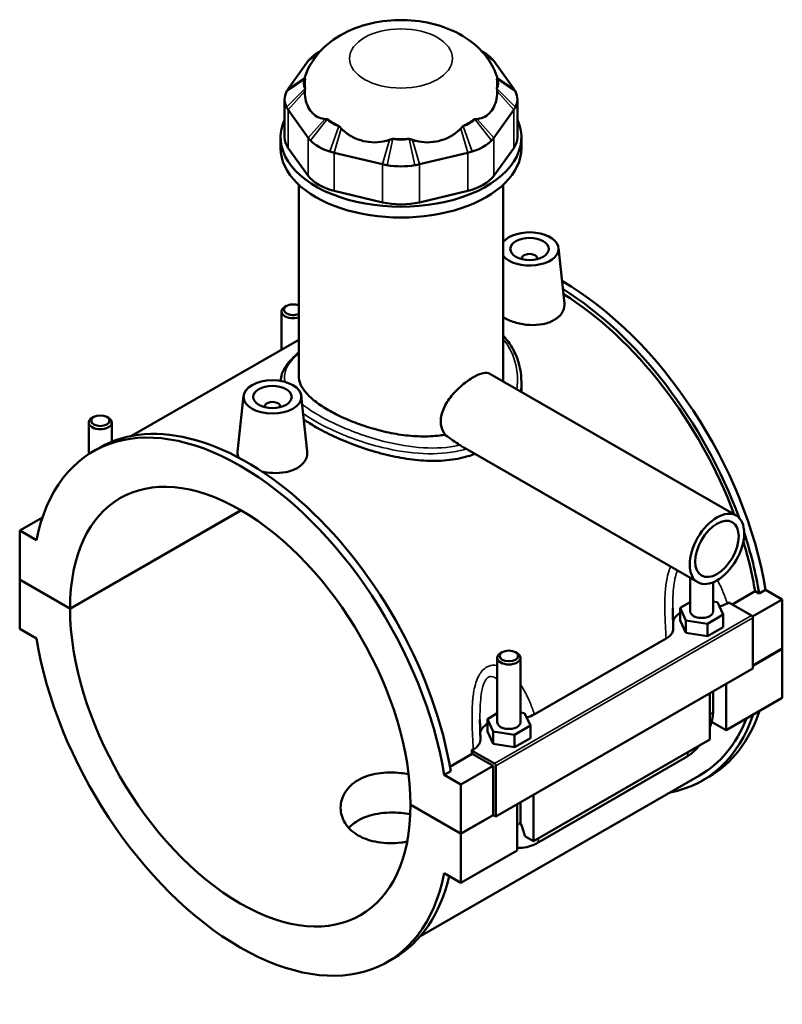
# Model space of a CAD drawing. Header units: millimetres. Extents: x 0 to 898, y -421 to 964.
# Tile 7 of 7: x 640 to 838, y 708 to 964. Entities that reach past the tile are written whole.
import ezdxf

# ---------------------------------------------------------------- set-up
doc = ezdxf.new("R2010")
doc.units = ezdxf.units.MM
doc.layers.add('Visible (ANSI)', color=7, linetype='Continuous', lineweight=50)
doc.layers.add('Visible Narrow (ANSI)', color=7, linetype='Continuous', lineweight=35)

msp = doc.modelspace()

# ---------------------------------------------------------------- linework, layer by layer
at = {"layer": 'Visible (ANSI)'}
for p, q in [((717.977, 955.951), (717.424, 955.63)), ((759.677, 955.951), (760.23, 955.63)), ((714.749, 953.315), (709.558, 946.099)), ((768.096, 946.099), (762.906, 953.315)), ((708.607, 943.344), (708.607, 933.452)), ((769.047, 943.344), (769.047, 933.452)), ((709.558, 940.59), (714.749, 933.374)), ((762.906, 933.374), (768.096, 940.59)), ((707.577, 930.656), (707.577, 933.452)), ((770.077, 930.656), (770.077, 933.452)), ((714.749, 923.482), (709.558, 930.697)), ((721.513, 929.479), (734.043, 926.49)), ((743.611, 926.49), (756.141, 929.479)), ((768.096, 930.697), (762.906, 923.482)), ((712.265, 871.551), (712.265, 921.176)), ((765.39, 871.551), (765.39, 921.176)), ((734.043, 916.597), (721.513, 919.586)), ((756.141, 919.586), (743.611, 916.597)), ((779.688, 904.768), (781.237, 890.32)), ((770.202, 902.049), (770.202, 901.863)), ((774.202, 902.049), (774.202, 901.863)), ((707.826, 888.228), (707.826, 878.353)), ((709.122, 889.692), (708.696, 889.445)), ((712.265, 880.91), (668.901, 855.938)), ((761.925, 872.075), (825.842, 835.268)), ((770.077, 869.962), (770.077, 868.253)), ((697.966, 866.329), (696.411, 851.825)), ((712.937, 866.329), (714.486, 851.881)), ((703.452, 863.424), (703.452, 863.61)), ((707.452, 863.424), (707.452, 863.61)), ((657.762, 851.212), (657.762, 859.399)), ((659.059, 860.863), (658.633, 860.616)), ((662.466, 860.863), (662.892, 860.616)), ((663.762, 854.432), (663.762, 859.399)), ((658.932, 851.928), (660.601, 852.889)), ((755.304, 852.809), (815.861, 817.936)), ((652.914, 811.125), (697.243, 836.653)), ((697.314, 836.612), (652.914, 811.043)), ((645.729, 834.788), (639.832, 831.392)), ((644.154, 828.903), (639.832, 831.392)), ((639.832, 831.392), (639.832, 818.658)), ((639.832, 818.658), (652.914, 811.125)), ((639.832, 818.577), (639.903, 818.617)), ((639.832, 818.577), (639.832, 805.843)), ((652.914, 811.043), (639.832, 818.577)), ((813.892, 810.396), (813.892, 819.07)), ((819.892, 810.396), (819.892, 817.949)), ((833.5, 815.964), (831.831, 815.003)), ((833.5, 815.964), (837.822, 813.475)), ((824.782, 812.192), (830.747, 815.627)), ((837.822, 813.475), (830.083, 809.018)), ((831.831, 815.003), (830.747, 815.627)), ((837.822, 813.475), (837.822, 800.742)), ((813.892, 812.74), (811.315, 811.257)), ((811.315, 811.257), (812.809, 808.045)), ((811.315, 807.986), (811.315, 811.257)), ((820.974, 812.747), (819.892, 812.914)), ((822.468, 809.536), (820.974, 812.747)), ((823.5, 812.451), (823.916, 812.691)), ((823.916, 812.691), (829.832, 809.284)), ((811.315, 807.986), (812.809, 804.775)), ((812.809, 808.045), (818.386, 807.185)), ((812.809, 804.775), (812.809, 808.045)), ((818.386, 807.185), (822.468, 809.536)), ((822.468, 806.265), (822.468, 809.536)), ((830.185, 808.672), (830.185, 795.53)), ((639.832, 805.843), (644.154, 803.354)), ((818.386, 803.914), (818.386, 807.185)), ((818.386, 803.914), (822.468, 806.265)), ((773.437, 783.621), (807.645, 803.32)), ((812.809, 804.775), (818.386, 803.914)), ((830.185, 796.344), (837.822, 800.742)), ((837.822, 800.66), (830.185, 796.262)), ((837.751, 800.701), (837.822, 800.66)), ((837.822, 800.66), (837.822, 787.927)), ((763.828, 798.32), (763.828, 781.567)), ((765.125, 799.784), (764.699, 799.536)), ((768.532, 799.784), (768.958, 799.536)), ((769.828, 798.32), (769.828, 781.567)), ((830.185, 795.53), (763.434, 757.09)), ((823.256, 791.539), (823.256, 779.538)), ((819.013, 777.095), (819.013, 789.096)), ((819.892, 784.848), (819.892, 789.602)), ((837.822, 787.927), (823.256, 779.538)), ((763.828, 783.911), (761.252, 782.427)), ((761.252, 782.427), (762.746, 779.216)), ((761.252, 779.157), (761.252, 782.427)), ((770.911, 783.918), (769.828, 784.085)), ((772.405, 780.706), (770.911, 783.918)), ((768.323, 778.355), (772.405, 780.706)), ((772.405, 777.436), (772.405, 780.706)), ((823.256, 779.538), (819.47, 781.719)), ((761.252, 779.157), (762.746, 775.946)), ((762.746, 775.946), (762.746, 779.216)), ((762.746, 779.216), (768.323, 778.355)), ((768.323, 775.085), (768.323, 778.355)), ((768.323, 775.085), (772.405, 777.436)), ((762.746, 775.946), (768.323, 775.085)), ((819.013, 777.095), (773.192, 750.709)), ((751.537, 770.013), (757.321, 773.344)), ((757.165, 774.251), (757.581, 774.491)), ((763.081, 770.845), (757.165, 774.251)), ((762.727, 770.231), (757.321, 773.344)), ((773.982, 750.136), (812.732, 772.45)), ((762.727, 770.231), (754.383, 765.426)), ((762.727, 757.498), (762.727, 770.231)), ((763.434, 757.09), (763.434, 770.232)), ((816.305, 767.729), (743.756, 725.951)), ((751.73, 768.876), (750.061, 767.915)), ((754.383, 765.426), (750.061, 767.915)), ((817.054, 766.429), (818.722, 767.39)), ((754.383, 752.693), (754.383, 765.426)), ((773.192, 762.71), (773.192, 750.709)), ((741.302, 760.226), (754.383, 752.693)), ((741.302, 760.144), (741.373, 760.185)), ((754.383, 752.611), (741.302, 760.144)), ((768.95, 748.266), (768.95, 760.266)), ((769.828, 760.772), (769.828, 756.018)), ((754.383, 752.693), (762.727, 757.498)), ((762.798, 757.457), (754.383, 752.611)), ((762.727, 757.498), (763.434, 757.09)), ((754.383, 739.878), (754.383, 752.611)), ((773.192, 750.709), (770.967, 751.991)), ((768.95, 748.266), (754.383, 739.878)), ((750.061, 742.367), (754.383, 739.878)), ((735.284, 719.341), (736.952, 720.302))]:
    msp.add_line(p, q, dxfattribs=at)
for centre, major_axis, ratio, start_param, end_param in [((726.297, 950.56), (-12.5, 0), 0.5758617, 5.5016397, 5.7871876), ((751.357, 950.56), (-12.5, 0), 0.5758617, 3.6375903, 3.9231383), ((721.107, 947.432), (-7.5, 0), 0.5758617, 5.9937848, 6.5725858), ((738.827, 947.432), (-25, 0), 0.5758617, 6.1974671, 6.3689035), ((756.547, 947.432), (7.5, 0), 0.5758617, 5.9937848, 6.5725858), ((738.827, 947.432), (25, 0), 0.5758617, 6.1974671, 6.3689035), ((721.107, 943.344), (-12.5, 0), 0.5758617, 5.9937848, 6.5725858), ((756.547, 943.344), (12.5, 0), 0.5758617, 5.9937848, 6.5725858), ((738.827, 933.452), (-31.25, 0), 0.5758617, 6.0257382, 9.6822251), ((726.297, 940.217), (-7.5, 0), 0.5758617, 0.4959977, 1.0747986), ((738.827, 947.432), (25, 0), 0.5758617, 3.8412726, 4.0127091), ((751.357, 940.217), (-7.5, 0), 0.5758617, 2.066794, 2.645595), ((738.827, 947.432), (25, 0), 0.5758617, 5.4120689, 5.5835054), ((721.107, 933.452), (-12.5, 0), 0.5758617, 0, 0.3926991), ((756.547, 933.452), (12.5, 0), 0.5758617, 5.8904862, 6.2831853), ((726.297, 936.129), (12.5, 0), 0.5758617, 3.6375903, 4.2163913), ((738.827, 937.228), (-7.5, 0), 0.5758617, 1.2813958, 1.8601968), ((738.827, 947.432), (25, 0), 0.5758617, 4.6266707, 4.7981072), ((751.357, 936.129), (12.5, 0), 0.5758617, 5.2083867, 5.7871876), ((738.827, 930.656), (-31.25, 0), 0.5758617, 0, 3.1415927), ((738.827, 933.14), (12.5, 0), 0.5758617, 4.4229885, 5.0017895), ((726.297, 926.237), (-12.5, 0), 0.5758617, 0.3926991, 1.1780972), ((751.357, 926.237), (12.5, 0), 0.5758617, 5.1050881, 5.8904862), ((738.827, 923.248), (-12.5, 0), 0.5758617, 1.1780972, 1.9634954), ((772.202, 904.502), (7.5, 0), 0.5758617, 3.5729669, 8.9934037), ((772.202, 902.049), (-2, 0), 0.5758617, 2.9729035, 6.4518745), ((780.546, 833.684), (-38.176, 66.294), 0.5780931, 4.1346204, 5.4985832), ((778.878, 832.723), (38.176, -66.294), 0.5780931, 1.2772109, 2.3219867), ((778.878, 832.723), (-37.427, 64.994), 0.5780931, 4.4325225, 5.4601966), ((710.826, 888.719), (-2.4, 0), 0.5758617, 4.0694458, 8.4969248), ((710.826, 888.228), (-3, 0), 0.5758617, 5.5016397, 8.3542293), ((705.452, 863.61), (-2, 0), 0.5758617, 2.9729035, 6.4518745), ((697.108, 785.635), (-38.176, 66.294), 0.5780931, 4.1346204, 6.8648214), ((660.762, 859.399), (3, 0), 0.5758617, 2.360047, 7.0647309), ((698.777, 786.596), (-38.176, 66.294), 0.5780931, 4.1346204, 6.2831853), ((697.108, 785.635), (-31.19, 54.161), 0.5780931, 3.9297245, 7.0697172), ((778.878, 832.723), (-37.427, 64.994), 0.5780931, 4.1387951, 4.3298627), ((778.878, 832.723), (38.176, -66.294), 0.5780931, 0.9930277, 1.2229038), ((697.108, 785.635), (31.19, -54.161), 0.5780931, 3.9297245, 7.0697172), ((816.892, 807.126), (-7.5, 0), 0.5758617, 5.5507827, 6.1469606), ((816.892, 810.396), (-3, 0), 0.5758617, 0, 3.1415927), ((829.832, 808.875), (-0.25, 0.433), 0.5780931, 3.9289245, 5.4997209), ((697.108, 785.635), (38.176, -66.294), 0.5780931, 4.1346204, 6.8648214), ((766.828, 798.32), (-3, 0), 0.5758617, 5.5016397, 10.2063236), ((778.878, 832.723), (38.176, -66.294), 0.5780931, 6.0848308, 6.7523273), ((778.878, 832.723), (37.427, -64.994), 0.5780931, 0, 0.4280048), ((780.546, 833.684), (38.176, -66.294), 0.5780931, 0, 0.469142), ((766.828, 778.296), (-7.5, 0), 0.5758617, 5.5507827, 6.1469606), ((766.828, 781.567), (-3, 0), 0.5758617, 0, 3.1415927), ((705.452, 790.439), (-37.427, 64.994), 0.5780931, 4.1387951, 4.1524479), ((763.081, 770.436), (0.25, -0.433), 0.5780931, 0.7873319, 2.3581282), ((698.777, 786.596), (38.176, -66.294), 0.5780931, 0, 0.5501349)]:
    msp.add_ellipse(centre, major_axis=major_axis, ratio=ratio, start_param=start_param, end_param=end_param, dxfattribs=at)
for centre, major_axis, ratio in [((772.202, 904.502), (-5, 0), 0.5758617), ((705.452, 866.063), (-7.5, 0), 0.5758617), ((705.452, 866.063), (-5, 0), 0.5758617), ((660.762, 859.889), (-2.4, 0), 0.5758617), ((820.851, 826.602), (-4.99, -8.666), 0.5780931), ((820.851, 826.602), (-3.992, -6.933), 0.5780931), ((766.828, 798.81), (-2.4, 0), 0.5758617)]:
    msp.add_ellipse(centre, major_axis=major_axis, ratio=ratio, dxfattribs=at)
for points, knots in [([(763.643, 949.566), (762.964, 951.441), (761.997, 953.101), (759.545, 956.269), (757.997, 957.662), (754.258, 960.304), (752.011, 961.375), (747.021, 963.086), (744.25, 963.618), (738.661, 964.032), (735.844, 963.912), (730.293, 962.989), (727.558, 962.191), (722.402, 959.73), (719.943, 958.106), (716.264, 954.078), (714.897, 952.012), (714.011, 949.566)], [0.9911384, 0.9911384, 0.9911384, 0.9911384, 1.2046855, 1.2046855, 1.4690452, 1.4690452, 1.8191259, 1.8191259, 2.2281472, 2.2281472, 2.6372642, 2.6372642, 3.0482178, 3.0482178, 3.4427504, 3.4427504, 3.7212506, 3.7212506, 3.7212506, 3.7212506]), ([(715.303, 953.986), (715.201, 953.877), (715.103, 953.766), (714.918, 953.542), (714.831, 953.429), (714.749, 953.315)], [0.28940049, 0.28940049, 0.28940049, 0.28940049, 0.34104978, 0.34104978, 0.39269908, 0.39269908, 0.39269908, 0.39269908]), ([(762.906, 953.315), (762.823, 953.429), (762.736, 953.542), (762.551, 953.766), (762.453, 953.877), (762.351, 953.986)], [-0.39269908, -0.39269908, -0.39269908, -0.39269908, -0.34104978, -0.34104978, -0.28940049, -0.28940049, -0.28940049, -0.28940049]), ([(714.011, 949.567), (713.955, 949.41), (713.917, 949.271), (713.885, 949.063), (713.881, 948.976), (713.889, 948.898)], [5.64784989, 5.64784989, 5.64784989, 5.64784989, 5.77538863, 5.77538863, 5.86947251, 5.86947251, 5.86947251, 5.86947251]), ([(763.765, 948.898), (763.773, 948.976), (763.769, 949.063), (763.737, 949.271), (763.699, 949.41), (763.643, 949.567)], [4.52220046, 4.52220046, 4.52220046, 4.52220046, 4.61628434, 4.61628434, 4.74382309, 4.74382309, 4.74382309, 4.74382309]), ([(709.558, 946.099), (709.476, 945.985), (709.399, 945.869), (709.255, 945.635), (709.188, 945.517), (709.127, 945.399)], [-0.39269908, -0.39269908, -0.39269908, -0.39269908, -0.34104978, -0.34104978, -0.28940049, -0.28940049, -0.28940049, -0.28940049]), ([(768.527, 945.399), (768.466, 945.517), (768.399, 945.635), (768.255, 945.869), (768.178, 945.985), (768.096, 946.099)], [0.28940049, 0.28940049, 0.28940049, 0.28940049, 0.34104978, 0.34104978, 0.39269908, 0.39269908, 0.39269908, 0.39269908]), ([(713.889, 945.455), (713.881, 945.166), (713.885, 944.886), (713.94, 943.852), (714.082, 943.058), (714.557, 941.625), (714.89, 940.986), (715.26, 940.472), (715.629, 939.958), (716.103, 939.477), (717.192, 938.734), (717.809, 938.473), (718.626, 938.295), (718.848, 938.26), (719.079, 938.24)], [4.5222005, 4.5222005, 4.5222005, 4.5222005, 4.6162843, 4.6162843, 4.9060604, 4.9060604, 5.1958365, 5.1958365, 5.1958365, 5.4856126, 5.4856126, 5.7753886, 5.7753886, 5.8694725, 5.8694725, 5.8694725, 5.8694725]), ([(758.575, 938.24), (758.806, 938.26), (759.028, 938.295), (759.845, 938.473), (760.462, 938.734), (761.551, 939.477), (762.025, 939.958), (762.394, 940.472), (762.764, 940.986), (763.097, 941.625), (763.572, 943.058), (763.714, 943.852), (763.769, 944.886), (763.773, 945.166), (763.765, 945.455)], [4.5222005, 4.5222005, 4.5222005, 4.5222005, 4.6162843, 4.6162843, 4.9060604, 4.9060604, 5.1958365, 5.1958365, 5.1958365, 5.4856126, 5.4856126, 5.7753886, 5.7753886, 5.8694725, 5.8694725, 5.8694725, 5.8694725]), ([(709.127, 941.29), (709.188, 941.171), (709.255, 941.054), (709.399, 940.82), (709.476, 940.704), (709.558, 940.59)], [0.28940049, 0.28940049, 0.28940049, 0.28940049, 0.34104978, 0.34104978, 0.39269908, 0.39269908, 0.39269908, 0.39269908]), ([(768.096, 940.59), (768.178, 940.704), (768.255, 940.82), (768.399, 941.054), (768.466, 941.171), (768.527, 941.29)], [-0.39269908, -0.39269908, -0.39269908, -0.39269908, -0.34104978, -0.34104978, -0.28940049, -0.28940049, -0.28940049, -0.28940049]), ([(714.749, 933.374), (714.831, 933.26), (714.918, 933.146), (715.103, 932.923), (715.201, 932.812), (715.303, 932.703)], [-0.39269908, -0.39269908, -0.39269908, -0.39269908, -0.34104978, -0.34104978, -0.28940049, -0.28940049, -0.28940049, -0.28940049]), ([(723.307, 935.805), (723.526, 935.566), (723.755, 935.341), (724.65, 934.534), (725.467, 933.969), (727.229, 933.069), (728.173, 932.735), (729.065, 932.522), (729.958, 932.309), (730.959, 932.18), (732.976, 932.178), (733.99, 932.306), (735.2, 932.611), (735.519, 932.705), (735.837, 932.816)], [4.5222005, 4.5222005, 4.5222005, 4.5222005, 4.6162843, 4.6162843, 4.9060604, 4.9060604, 5.1958365, 5.1958365, 5.1958365, 5.4856126, 5.4856126, 5.7753886, 5.7753886, 5.8694725, 5.8694725, 5.8694725, 5.8694725]), ([(741.817, 932.816), (742.135, 932.705), (742.454, 932.611), (743.664, 932.306), (744.678, 932.178), (746.695, 932.18), (747.697, 932.309), (748.589, 932.522), (749.481, 932.735), (750.425, 933.069), (752.187, 933.969), (753.005, 934.534), (753.899, 935.341), (754.128, 935.566), (754.347, 935.805)], [4.5222005, 4.5222005, 4.5222005, 4.5222005, 4.6162843, 4.6162843, 4.9060604, 4.9060604, 5.1958365, 5.1958365, 5.1958365, 5.4856126, 5.4856126, 5.7753886, 5.7753886, 5.8694725, 5.8694725, 5.8694725, 5.8694725]), ([(762.351, 932.703), (762.453, 932.812), (762.551, 932.923), (762.736, 933.146), (762.823, 933.26), (762.906, 933.374)], [0.28940049, 0.28940049, 0.28940049, 0.28940049, 0.34104978, 0.34104978, 0.39269908, 0.39269908, 0.39269908, 0.39269908]), ([(720.348, 929.798), (720.537, 929.739), (720.729, 929.683), (721.118, 929.576), (721.315, 929.526), (721.513, 929.479)], [0.28940049, 0.28940049, 0.28940049, 0.28940049, 0.34104978, 0.34104978, 0.39269908, 0.39269908, 0.39269908, 0.39269908]), ([(756.141, 929.479), (756.339, 929.526), (756.536, 929.576), (756.925, 929.683), (757.117, 929.739), (757.306, 929.798)], [-0.39269908, -0.39269908, -0.39269908, -0.39269908, -0.34104978, -0.34104978, -0.28940049, -0.28940049, -0.28940049, -0.28940049]), ([(734.043, 926.49), (734.242, 926.442), (734.443, 926.398), (734.849, 926.315), (735.054, 926.277), (735.26, 926.241)], [-0.39269908, -0.39269908, -0.39269908, -0.39269908, -0.34104978, -0.34104978, -0.28940049, -0.28940049, -0.28940049, -0.28940049]), ([(742.394, 926.241), (742.601, 926.277), (742.805, 926.315), (743.211, 926.398), (743.412, 926.442), (743.611, 926.49)], [0.28940049, 0.28940049, 0.28940049, 0.28940049, 0.34104978, 0.34104978, 0.39269908, 0.39269908, 0.39269908, 0.39269908]), ([(781.237, 890.32), (781.25, 890.201), (781.257, 890.082), (781.262, 889.254), (781.04, 888.494), (780.123, 887.122), (779.428, 886.511), (778.623, 886.047)], [4.7236933, 4.7236933, 4.7236933, 4.7236933, 4.77998708, 4.77998708, 5.12165577, 5.12165577, 5.46332447, 5.46332447, 5.46332447, 5.46332447]), ([(778.623, 886.047), (777.817, 885.583), (776.797, 885.206), (774.563, 884.764), (773.349, 884.697), (771.077, 884.815), (769.866, 885.009), (767.638, 885.629), (766.621, 886.054), (765.671, 886.601), (765.528, 886.689), (765.39, 886.779)], [0, 0, 0, 0, 0.3416687, 0.3416687, 0.6833374, 0.6833374, 1.0245843, 1.0245843, 1.3658311, 1.3658311, 1.4277153, 1.4277153, 1.4277153, 1.4277153]), ([(765.39, 881.948), (765.654, 881.66), (765.908, 881.364), (766.916, 880.113), (767.575, 879.1), (768.681, 876.954), (769.123, 875.819), (769.654, 873.89), (769.813, 873.112), (770.024, 871.543), (770.077, 870.753), (770.077, 869.962)], [24.5570653, 24.5570653, 24.5570653, 24.5570653, 24.7003998, 24.7003998, 25.1502788, 25.1502788, 25.6115584, 25.6115584, 25.9153299, 25.9153299, 26.2191014, 26.2191014, 26.2191014, 26.2191014]), ([(707.582, 870.204), (707.606, 870.821), (707.721, 871.434), (708.162, 872.756), (708.524, 873.457), (709.506, 874.897), (710.151, 875.633), (711.329, 876.755), (711.78, 877.148), (712.265, 877.538)], [16.7329923, 16.7329923, 16.7329923, 16.7329923, 17.1031622, 17.1031622, 17.5510428, 17.5510428, 18.0495695, 18.0495695, 18.321447, 18.321447, 18.321447, 18.321447]), ([(750.265, 856.247), (750.137, 856.421), (750.019, 856.603), (749.415, 857.667), (749.157, 858.706), (749.157, 860.782), (749.415, 861.942), (750.407, 864.215), (751.137, 865.332), (752.726, 867.292), (753.697, 868.27), (755.691, 869.963), (756.712, 870.679), (758.507, 871.713), (759.387, 872.091), (760.869, 872.401), (761.475, 872.334), (761.925, 872.075)], [2.5826616, 2.5826616, 2.5826616, 2.5826616, 2.6653742, 2.6653742, 3.0463114, 3.0463114, 3.4272487, 3.4272487, 3.808186, 3.808186, 4.1888266, 4.1888266, 4.5694672, 4.5694672, 4.9501078, 4.9501078, 5.3287788, 5.3287788, 5.3287788, 5.3287788]), ([(750.265, 856.247), (749.833, 856.173), (749.396, 856.108), (747.319, 855.848), (745.617, 855.776), (742.2, 855.86), (740.484, 856.017), (737.17, 856.493), (735.455, 856.828), (732.038, 857.669), (730.336, 858.174), (727.063, 859.304), (725.49, 859.929), (722.575, 861.241), (721.234, 861.927), (718.855, 863.297), (717.743, 864.024), (715.789, 865.516), (714.946, 866.282), (713.596, 867.814), (713.088, 868.582), (712.422, 870.092), (712.265, 870.835), (712.265, 871.551)], [0.8733533, 0.8733533, 0.8733533, 0.8733533, 1.0096233, 1.0096233, 1.514435, 1.514435, 2.0192466, 2.0192466, 2.5238019, 2.5238019, 3.0283573, 3.0283573, 3.5329126, 3.5329126, 4.0374679, 4.0374679, 4.5420232, 4.5420232, 5.0465786, 5.0465786, 5.5511339, 5.5511339, 6.0556892, 6.0556892, 6.0556892, 6.0556892]), ([(757.976, 851.27), (757.406, 851.049), (756.818, 850.847), (754.495, 850.15), (752.643, 849.801), (748.795, 849.434), (746.795, 849.416), (742.783, 849.655), (740.771, 849.911), (736.885, 850.604), (734.874, 851.065), (730.861, 852.178), (728.86, 852.829), (725.01, 854.252), (723.157, 855.025), (719.719, 856.619), (718.135, 857.441), (715.613, 858.893), (714.556, 859.56), (713.591, 860.235)], [0.3869353, 0.3869353, 0.3869353, 0.3869353, 0.5969255, 0.5969255, 1.1938511, 1.1938511, 1.7907766, 1.7907766, 2.3877021, 2.3877021, 2.9839064, 2.9839064, 3.5801106, 3.5801106, 4.1763148, 4.1763148, 4.772519, 4.772519, 5.2462788, 5.2462788, 5.2462788, 5.2462788]), ([(754.138, 853.549), (752.898, 854.351), (751.68, 855.21), (750.408, 856.141), (750.337, 856.194), (750.265, 856.247)], [3.94669305, 3.94669305, 3.94669305, 3.94669305, 4.38170279, 4.38170279, 4.40782578, 4.40782578, 4.40782578, 4.40782578]), ([(696.731, 850.272), (696.511, 850.696), (696.4, 851.126), (696.396, 851.632), (696.401, 851.728), (696.412, 851.825)], [4.54512827, 4.54512827, 4.54512827, 4.54512827, 4.77998708, 4.77998708, 4.83444096, 4.83444096, 4.83444096, 4.83444096]), ([(714.486, 851.881), (714.499, 851.761), (714.506, 851.643), (714.512, 850.815), (714.29, 850.055), (713.372, 848.683), (712.677, 848.071), (711.872, 847.608)], [7.45535553, 7.45535553, 7.45535553, 7.45535553, 7.51164931, 7.51164931, 7.85331801, 7.85331801, 8.1949867, 8.1949867, 8.1949867, 8.1949867]), ([(755.304, 852.809), (755.146, 852.9), (754.979, 853.003), (754.617, 853.235), (754.434, 853.356), (754.222, 853.495), (754.18, 853.522), (754.138, 853.549)], [-0.13104858, -0.13104858, -0.13104858, -0.13104858, -0.07593285, -0.07593285, -0.01515083, -0.01515083, 0, 0, 0, 0]), ([(711.872, 847.608), (711.066, 847.144), (710.046, 846.767), (707.812, 846.325), (706.598, 846.257), (704.568, 846.363), (703.629, 846.493), (702.727, 846.697)], [2.73166223, 2.73166223, 2.73166223, 2.73166223, 3.07333093, 3.07333093, 3.41499963, 3.41499963, 3.68335796, 3.68335796, 3.68335796, 3.68335796]), ([(809.526, 806.087), (809.511, 806.429), (809.497, 806.771), (809.47, 807.454), (809.458, 807.795), (809.436, 808.476), (809.426, 808.816), (809.409, 809.493), (809.403, 809.831), (809.394, 810.504), (809.392, 810.839), (809.392, 811.172)], [0.72170248, 0.72170248, 0.72170248, 0.72170248, 0.83254484, 0.83254484, 0.94338719, 0.94338719, 1.05422954, 1.05422954, 1.1650719, 1.1650719, 1.27591425, 1.27591425, 1.27591425, 1.27591425]), ([(821.476, 811.668), (821.485, 811.67), (821.493, 811.672), (822.247, 811.858), (822.927, 812.121), (823.5, 812.451)], [-0.24600979, -0.24600979, -0.24600979, -0.24600979, -0.2432464, -0.2432464, 0, 0, 0, 0]), ([(807.645, 803.32), (808.046, 803.551), (808.39, 803.813), (808.95, 804.38), (809.163, 804.683), (809.47, 805.353), (809.543, 805.72), (809.526, 806.087)], [-0.60924425, -0.60924425, -0.60924425, -0.60924425, -0.43886864, -0.43886864, -0.26917293, -0.26917293, -0.07758997, -0.07758997, -0.07758997, -0.07758997]), ([(771.413, 782.839), (771.421, 782.841), (771.43, 782.843), (772.184, 783.029), (772.863, 783.291), (773.437, 783.621)], [-0.24600979, -0.24600979, -0.24600979, -0.24600979, -0.2432464, -0.2432464, 0, 0, 0, 0]), ([(819.013, 780.273), (819.22, 780.83), (819.393, 781.395), (819.763, 782.923), (819.892, 783.891), (819.892, 784.848)], [4.21285195, 4.21285195, 4.21285195, 4.21285195, 4.39822972, 4.39822972, 4.71238898, 4.71238898, 4.71238898, 4.71238898]), ([(759.463, 777.257), (759.448, 777.599), (759.434, 777.941), (759.407, 778.624), (759.395, 778.965), (759.372, 779.646), (759.363, 779.986), (759.346, 780.664), (759.34, 781.002), (759.331, 781.675), (759.328, 782.01), (759.328, 782.343)], [0.72156818, 0.72156818, 0.72156818, 0.72156818, 0.83241054, 0.83241054, 0.9432529, 0.9432529, 1.05409525, 1.05409525, 1.16493761, 1.16493761, 1.27577996, 1.27577996, 1.27577996, 1.27577996]), ([(757.581, 774.491), (757.983, 774.722), (758.327, 774.983), (758.887, 775.551), (759.1, 775.854), (759.407, 776.524), (759.479, 776.891), (759.463, 777.257)], [-0.60924425, -0.60924425, -0.60924425, -0.60924425, -0.43886864, -0.43886864, -0.26917293, -0.26917293, -0.07758997, -0.07758997, -0.07758997, -0.07758997]), ([(812.732, 772.45), (813.561, 772.927), (814.335, 773.522), (815.48, 774.612), (815.888, 775.052), (816.273, 775.517)], [3.14159265, 3.14159265, 3.14159265, 3.14159265, 3.45575192, 3.45575192, 3.64408528, 3.64408528, 3.64408528, 3.64408528]), ([(740.424, 750.556), (739.886, 750.469), (739.352, 750.398), (737.846, 750.241), (736.831, 750.189), (734.81, 750.219), (733.804, 750.301), (731.872, 750.608), (730.945, 750.834), (729.228, 751.417), (728.439, 751.775), (727.04, 752.58), (726.385, 753.055), (725.233, 754.124), (724.735, 754.718), (723.937, 755.983), (723.635, 756.654), (723.241, 758.016), (723.147, 758.706), (723.147, 760.04), (723.241, 760.731), (723.635, 762.095), (723.937, 762.767), (724.735, 764.036), (725.233, 764.632), (726.385, 765.704), (727.04, 766.179), (728.439, 766.984), (729.228, 767.341), (730.945, 767.922), (731.873, 768.146), (733.804, 768.45), (734.81, 768.53), (736.831, 768.557), (737.846, 768.505), (739.475, 768.335), (740.137, 768.243), (740.803, 768.126)], [1.0282148, 1.0282148, 1.0282148, 1.0282148, 1.1868545, 1.1868545, 1.483526, 1.483526, 1.7801975, 1.7801975, 2.076869, 2.076869, 2.3735406, 2.3735406, 2.6702121, 2.6702121, 2.9668836, 2.9668836, 3.2635551, 3.2635551, 3.5602267, 3.5602267, 3.8569403, 3.8569403, 4.1536539, 4.1536539, 4.4503675, 4.4503675, 4.7470811, 4.7470811, 5.0437948, 5.0437948, 5.3405084, 5.3405084, 5.637222, 5.637222, 5.9339356, 5.9339356, 6.1297804, 6.1297804, 6.1297804, 6.1297804]), ([(741.25, 757.731), (740.434, 757.872), (739.619, 757.978), (737.845, 758.131), (736.829, 758.165), (734.807, 758.103), (733.8, 758.007), (731.869, 757.676), (730.942, 757.44), (729.226, 756.845), (728.438, 756.485), (727.041, 755.681), (726.387, 755.21), (725.62, 754.507), (725.437, 754.325), (725.264, 754.138)], [3.3161375, 3.3161375, 3.3161375, 3.3161375, 3.5551371, 3.5551371, 3.8514117, 3.8514117, 4.1476864, 4.1476864, 4.4439611, 4.4439611, 4.7402358, 4.7402358, 5.0365105, 5.0365105, 5.134829, 5.134829, 5.134829, 5.134829]), ([(769.828, 756.018), (769.828, 755.919), (769.832, 755.824), (769.844, 755.649), (769.852, 755.567), (769.874, 755.418), (769.887, 755.35), (769.914, 755.229), (769.929, 755.175), (769.958, 755.083), (769.973, 755.045), (769.986, 755.014)], [1.57079633, 1.57079633, 1.57079633, 1.57079633, 1.6466565, 1.6466565, 1.72251668, 1.72251668, 1.79837686, 1.79837686, 1.87423703, 1.87423703, 1.95009721, 1.95009721, 1.95009721, 1.95009721]), ([(769.986, 755.014), (770.24, 754.422), (770.468, 753.833), (770.762, 752.901), (770.875, 752.479), (770.957, 752.042), (770.962, 752.016), (770.967, 751.991)], [0.23169079, 0.23169079, 0.23169079, 0.23169079, 0.41096217, 0.41096217, 0.53797345, 0.53797345, 0.54599916, 0.54599916, 0.54599916, 0.54599916]), ([(768.95, 749.051), (769.191, 749.011), (769.433, 748.986), (770.486, 748.939), (771.279, 749.058), (772.712, 749.487), (773.363, 749.779), (773.982, 750.136)], [2.57223819, 2.57223819, 2.57223819, 2.57223819, 2.64878305, 2.64878305, 2.90673289, 2.90673289, 3.14159265, 3.14159265, 3.14159265, 3.14159265])]:
    msp.add_open_spline(points, degree=3, knots=knots, dxfattribs=at)
for points in [[(713.889, 948.898), (713.897, 948.827), (713.908, 948.749), (713.919, 948.665)], [(763.735, 948.665), (763.746, 948.751), (763.757, 948.828), (763.765, 948.898)], [(713.919, 946.2), (713.908, 945.967), (713.897, 945.718), (713.889, 945.455)], [(763.765, 945.455), (763.757, 945.723), (763.746, 945.972), (763.735, 946.2)], [(719.079, 938.24), (719.293, 938.221), (719.501, 938.195), (719.701, 938.161)], [(722.728, 936.418), (722.916, 936.228), (723.108, 936.022), (723.307, 935.805)], [(754.347, 935.805), (754.549, 936.026), (754.742, 936.231), (754.926, 936.418)], [(757.953, 938.161), (758.157, 938.196), (758.365, 938.221), (758.575, 938.24)], [(735.837, 932.816), (736.132, 932.919), (736.415, 933.01), (736.687, 933.088)], [(740.967, 933.088), (741.244, 933.009), (741.527, 932.917), (741.817, 932.816)], [(765.39, 871.551), (765.39, 871.081), (765.365, 870.603), (765.315, 870.123)], [(770.077, 868.253), (770.077, 867.968), (770.07, 867.681), (770.056, 867.392)]]:
    msp.add_open_spline(points, degree=3, dxfattribs=at)
at = {"layer": 'Visible Narrow (ANSI)'}
for p, q in [((714.749, 953.315), (716.9, 954.706)), ((715.303, 953.986), (717.349, 955.25)), ((760.306, 955.25), (762.351, 953.986)), ((760.754, 954.706), (762.906, 953.315)), ((713.919, 948.665), (709.127, 945.399)), ((713.889, 948.898), (709.558, 946.099)), ((768.527, 945.399), (763.735, 948.665)), ((768.096, 946.099), (763.765, 948.898)), ((709.127, 941.29), (713.919, 946.2)), ((763.735, 946.2), (768.527, 941.29)), ((709.558, 940.59), (713.889, 945.455)), ((763.765, 945.455), (768.096, 940.59)), ((709.558, 930.697), (709.558, 940.59)), ((768.096, 940.59), (768.096, 930.697)), ((719.079, 938.24), (714.749, 933.374)), ((719.701, 938.161), (715.303, 932.703)), ((720.348, 929.798), (722.728, 936.418)), ((754.926, 936.418), (757.306, 929.798)), ((762.351, 932.703), (757.953, 938.161)), ((762.906, 933.374), (758.575, 938.24)), ((714.749, 933.374), (714.749, 923.482)), ((721.513, 929.479), (723.307, 935.805)), ((754.347, 935.805), (756.141, 929.479)), ((762.906, 923.482), (762.906, 933.374)), ((735.837, 932.816), (734.043, 926.49)), ((736.687, 933.088), (735.26, 926.241)), ((742.394, 926.241), (740.967, 933.088)), ((743.611, 926.49), (741.817, 932.816)), ((721.513, 919.586), (721.513, 929.479)), ((756.141, 929.479), (756.141, 919.586)), ((734.043, 926.49), (734.043, 916.597)), ((743.611, 916.597), (743.611, 926.49)), ((829.832, 809.284), (763.081, 770.845)), ((763.434, 770.232), (830.185, 808.672))]:
    msp.add_line(p, q, dxfattribs=at)
msp.add_ellipse((738.827, 953.956), major_axis=(-13.346, 0), ratio=0.5758617, dxfattribs=at)
for centre, major_axis, ratio, start_param, end_param in [((816.892, 784.848), (3, 0), 0.5758617, 5.4977871, 6.2831853), ((811.235, 775.05), (1.497, -2.6), 0.5780931, 0, 0.7911844), ((766.828, 756.018), (3, 0), 0.5758617, 5.4977871, 6.2831853), ((772.485, 752.735), (1.497, -2.6), 0.5780931, 0, 0.7911844)]:
    msp.add_ellipse(centre, major_axis=major_axis, ratio=ratio, start_param=start_param, end_param=end_param, dxfattribs=at)
for points, knots in [([(765.388, 881.095), (765.853, 880.513), (766.276, 879.906), (767.882, 877.25), (768.65, 875.011), (769.135, 871.178), (769.113, 869.61), (768.876, 868.071)], [24.7238788, 24.7238788, 24.7238788, 24.7238788, 25.0148871, 25.0148871, 25.956823, 25.956823, 26.5926622, 26.5926622, 26.5926622, 26.5926622]), ([(708.733, 869.946), (708.472, 871.02), (708.55, 872.084), (709.507, 874.531), (710.626, 875.927), (712.268, 877.332)], [16.4027987, 16.4027987, 16.4027987, 16.4027987, 17.198518, 17.198518, 18.2300396, 18.2300396, 18.2300396, 18.2300396]), ([(754.138, 853.549), (754.064, 853.532), (753.99, 853.516), (751.034, 852.87), (747.898, 852.688), (741.282, 853.067), (737.79, 853.664), (729.74, 855.711), (725.236, 857.388), (718.461, 860.637), (715.923, 862.124), (713.657, 863.8), (713.408, 863.99), (713.168, 864.181)], [10.3251562, 10.3251562, 10.3251562, 10.3251562, 10.350761, 10.350761, 11.3476684, 11.3476684, 12.3969013, 12.3969013, 13.8166126, 13.8166126, 14.8746775, 14.8746775, 15.0104991, 15.0104991, 15.0104991, 15.0104991]), ([(713.423, 861.798), (715.394, 860.381), (717.823, 858.981), (724.556, 855.785), (729.194, 854.103), (737.501, 852.089), (741.11, 851.52), (747.957, 851.212), (751.206, 851.438), (754.737, 852.241), (755.268, 852.378), (755.789, 852.529)], [-14.7940763, -14.7940763, -14.7940763, -14.7940763, -13.8166126, -13.8166126, -12.3969013, -12.3969013, -11.3476684, -11.3476684, -10.350761, -10.350761, -10.1711502, -10.1711502, -10.1711502, -10.1711502]), ([(808.837, 821.982), (808.651, 821.577), (808.489, 821.149), (808.124, 820.013), (807.952, 819.284), (807.608, 817.398), (807.486, 816.22), (807.33, 813.662), (807.314, 812.279), (807.346, 809.533), (807.395, 808.169), (807.513, 805.641), (807.578, 804.474), (807.645, 803.32)], [-2.397783, -2.397783, -2.397783, -2.397783, -2.2606352, -2.2606352, -2.0449702, -2.0449702, -1.7137864, -1.7137864, -1.3276069, -1.3276069, -0.9400901, -0.9400901, -0.6008373, -0.6008373, -0.6008373, -0.6008373]), ([(809.392, 811.172), (809.392, 811.322), (809.392, 811.473), (809.398, 812.746), (809.421, 813.864), (809.534, 815.9), (809.613, 816.824), (809.821, 818.275), (809.923, 818.828), (810.201, 819.945), (810.386, 820.496), (810.616, 820.956)], [1.2759143, 1.2759143, 1.2759143, 1.2759143, 1.3276069, 1.3276069, 1.7137864, 1.7137864, 2.0449702, 2.0449702, 2.2606352, 2.2606352, 2.5102442, 2.5102442, 2.5102442, 2.5102442]), ([(823.5, 812.451), (823.185, 813.461), (822.828, 814.461), (821.995, 816.488), (821.512, 817.512), (820.969, 818.495)], [-5.00102074, -5.00102074, -5.00102074, -5.00102074, -4.66176793, -4.66176793, -4.29923819, -4.29923819, -4.29923819, -4.29923819]), ([(763.828, 796.31), (763.629, 796.349), (763.428, 796.376), (762.765, 796.417), (762.301, 796.37), (761.575, 796.152), (761.304, 796.035), (761.043, 795.885), (760.783, 795.735), (760.534, 795.552), (759.925, 795.002), (759.589, 794.589), (758.877, 793.46), (758.545, 792.692), (758.061, 791.184), (757.888, 790.455), (757.545, 788.568), (757.423, 787.391), (757.267, 784.833), (757.25, 783.45), (757.283, 780.704), (757.332, 779.34), (757.45, 776.812), (757.515, 775.644), (757.581, 774.491)], [-3.1646413, -3.1646413, -3.1646413, -3.1646413, -3.0881235, -3.0881235, -2.9113058, -2.9113058, -2.8007947, -2.8007947, -2.8007947, -2.6902837, -2.6902837, -2.513466, -2.513466, -2.2605012, -2.2605012, -2.0448367, -2.0448367, -1.7136535, -1.7136535, -1.3274743, -1.3274743, -0.9399512, -0.9399512, -0.600703, -0.600703, -0.600703, -0.600703]), ([(759.328, 782.343), (759.328, 782.493), (759.329, 782.643), (759.334, 783.916), (759.358, 785.035), (759.471, 787.071), (759.55, 787.995), (759.758, 789.446), (759.86, 789.999), (760.14, 791.123), (760.328, 791.681), (760.726, 792.47), (760.912, 792.748), (761.247, 793.096), (761.383, 793.205), (761.525, 793.287), (761.667, 793.368), (761.815, 793.423), (762.208, 793.494), (762.458, 793.467), (763.063, 793.256), (763.416, 793.01), (763.777, 792.658), (763.803, 792.633), (763.828, 792.607)], [1.27578, 1.27578, 1.27578, 1.27578, 1.3274743, 1.3274743, 1.7136535, 1.7136535, 2.0448367, 2.0448367, 2.2605012, 2.2605012, 2.513466, 2.513466, 2.6902837, 2.6902837, 2.8007947, 2.8007947, 2.8007947, 2.9113058, 2.9113058, 3.0881235, 3.0881235, 3.3410882, 3.3410882, 3.3604775, 3.3604775, 3.3604775, 3.3604775]), ([(773.437, 783.621), (773.121, 784.632), (772.765, 785.631), (771.902, 787.73), (771.382, 788.824), (770.49, 790.403), (770.169, 790.926), (769.828, 791.431)], [-5.00088646, -5.00088646, -5.00088646, -5.00088646, -4.66163825, -4.66163825, -4.27411515, -4.27411515, -4.07560271, -4.07560271, -4.07560271, -4.07560271])]:
    msp.add_open_spline(points, degree=3, knots=knots, dxfattribs=at)
msp.add_open_spline([(769.894, 867.485), (770.015, 868.306), (770.076, 869.134), (770.077, 869.961)], degree=3, dxfattribs=at)

doc.saveas('drawing.dxf')
